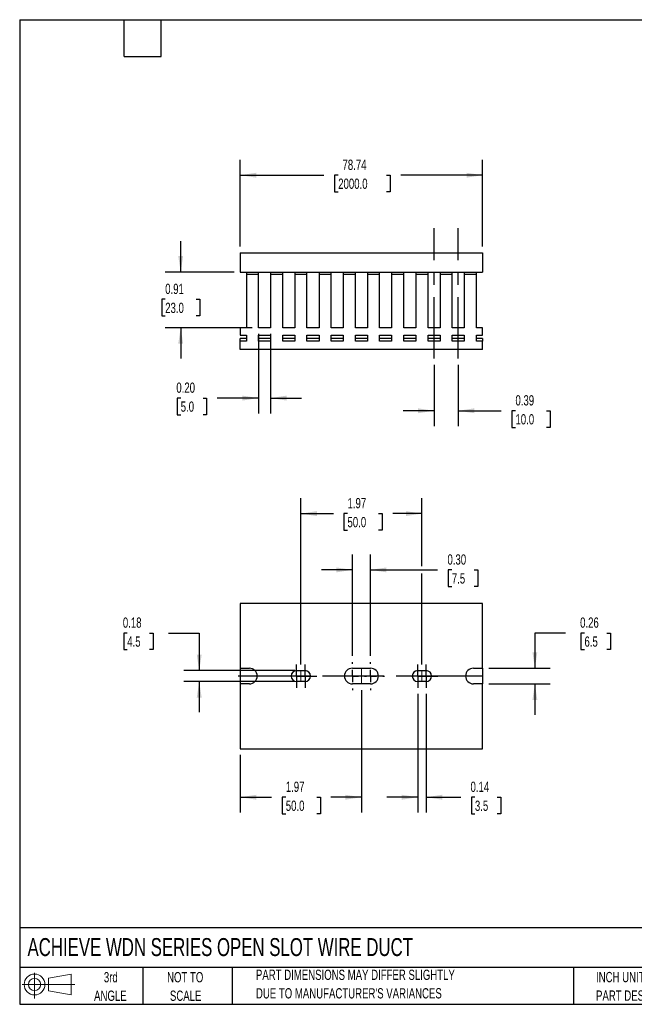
# Model space of a CAD drawing. Header units: inches. Extents: x 0.5 to 21.5, y 0.5 to 16.5.
# Tile 1 of 2: x 0.5 to 10.5, y 0.5 to 16.5. Entities that reach past the tile are written whole.
import ezdxf

# ---------------------------------------------------------------- set-up
doc = ezdxf.new("R2010")
doc.units = ezdxf.units.IN
doc.header["$LTSCALE"] = 2
doc.header["$MEASUREMENT"] = 0
doc.linetypes.add('CENTERX2', pattern=[0.8, 0.5, -0.1, 0.1, -0.1])
doc.layers.add('CENTER', color=40, linetype='CENTERX2')
doc.layers.add('SLD-DEFPOINTS', color=7, linetype='Continuous')
doc.layers.add('DIMENSIONS', color=140, linetype='Continuous', lineweight=25)
doc.layers.add('TEXT', color=140, linetype='Continuous', lineweight=25)
doc.styles.add('SLDTEXTSTYLE0', font='TXT', dxfattribs={"width": 0.7})
doc.dimstyles.new('SLDDIMSTYLE0', dxfattribs={"dimtxt": 0.169922, "dimasz": 0.26, "dimexe": 0, "dimexo": 0.0625, "dimgap": 0.04248, "dimtad": 0, "dimtih": 1, "dimtoh": 1, "dimrnd": 1e-09, "dimzin": 12, "dimdsep": 46, "dimtxsty": 'SLDTEXTSTYLE0', "dimsah": 1, "dimcen": 0.09, "dimadec": 0, "dimazin": 3, "dimtfac": 1, "dimtofl": 0, "dimtmove": 0, "dimatfit": 3, "dimfxl": 0, "dimfrac": 2, "dimtolj": 1, "dimtzin": 12, "dimarcsym": 0})
doc.dimstyles.new('SLDDIMSTYLE1', dxfattribs={"dimtxt": 0.169922, "dimasz": 0.26, "dimexe": 0, "dimexo": 0.0625, "dimgap": 0.04248, "dimtad": 0, "dimtih": 1, "dimtoh": 1, "dimrnd": 1e-09, "dimzin": 0, "dimdsep": 46, "dimtxsty": 'SLDTEXTSTYLE0', "dimsah": 1, "dimcen": 0.09, "dimadec": 0, "dimazin": 0, "dimtfac": 1, "dimtmove": 0, "dimatfit": 0, "dimfxl": 0, "dimfrac": 2, "dimtolj": 1, "dimtzin": 12, "dimarcsym": 0})
doc.dimstyles.new('SLDDIMSTYLE2', dxfattribs={"dimtxt": 0.169922, "dimasz": 0.26, "dimexe": 0, "dimexo": 0.0625, "dimgap": 0.04248, "dimtad": 0, "dimtih": 1, "dimtoh": 1, "dimrnd": 1e-09, "dimdsep": 46, "dimtxsty": 'SLDTEXTSTYLE0', "dimsah": 1, "dimcen": 0.09, "dimadec": 0, "dimazin": 2, "dimtfac": 1, "dimtmove": 0, "dimatfit": 0, "dimfxl": 0, "dimfrac": 2, "dimtolj": 1, "dimtzin": 12, "dimarcsym": 0})

# ---------------------------------------------------------------- blocks, each defined once
blk = doc.blocks.new('Block11')
at = {"color": 7, "linetype": 'Continuous', "lineweight": 18}
for p, q in [((0.204, 0.418), (0.204, 0)), ((0.431, 0.328), (0.801, 0.396)), ((0.431, 0.126), (0.431, 0.328)), ((0.801, 0.396), (0.801, 0.058)), ((0, 0.227), (0.856, 0.227)), ((0.431, 0.126), (0.801, 0.058))]:
    blk.add_line(p, q, dxfattribs=at)
for radius in [0.169, 0.101]:
    blk.add_circle((0.204, 0.227), radius, dxfattribs=at)
blk = doc.blocks.new('Block12')
at = {"layer": 'SLD-DEFPOINTS'}
blk.add_blockref('Block11', (0, 0), dxfattribs=at)
blk = doc.blocks.new('SW_NOTE_0_2')
at = {"layer": 'TEXT', "color": 0, "char_height": 0.16667, "attachment_point": 1, "style": 'SLDTEXTSTYLE0'}
for s, insert in [('PART DIMENSIONS MAY DIFFER SLIGHTLY', (0, 0.215)), ("DUE TO MANUFACTURER'S VARIANCES", (0, -0.086))]:
    blk.add_mtext(s, dxfattribs=dict(at, insert=insert))
blk = doc.blocks.new('SW_NOTE_0_3')
at = {"layer": 'TEXT', "color": 0, "char_height": 0.1667, "attachment_point": 2, "style": 'SLDTEXTSTYLE0'}
for s, insert in [('NOT TO', (0.414, 0.215)), ('SCALE', (0.422, -0.086))]:
    blk.add_mtext(s, dxfattribs=dict(at, insert=insert))
blk = doc.blocks.new('SW_NOTE_0_4')
at = {"layer": 'TEXT', "color": 0, "char_height": 0.1667, "attachment_point": 2, "style": 'SLDTEXTSTYLE0'}
for s, insert in [('3rd', (0.182, 0.215)), ('ANGLE', (0.175, -0.086))]:
    blk.add_mtext(s, dxfattribs=dict(at, insert=insert))
blk = doc.blocks.new('SW_NOTE_0_5')
at = {"layer": 'TEXT', "color": 0, "char_height": 0.16667, "attachment_point": 1, "style": 'SLDTEXTSTYLE0'}
for s, insert in [('INCH UNITS USED FOR', (0, 0.215)), ('PART DESIGN', (0, -0.086))]:
    blk.add_mtext(s, dxfattribs=dict(at, insert=insert))
blk = doc.blocks.new('_D')
at = {"layer": 'DIMENSIONS'}
for p, q in [((4.086, 12.814), (4.086, 14.223)), ((8.023, 12.814), (8.023, 14.223)), ((4.086, 13.973), (5.446, 13.973)), ((5.677, 13.973), (5.619, 13.973)), ((5.619, 13.973), (5.619, 13.703)), ((6.464, 13.973), (6.521, 13.973)), ((6.521, 13.973), (6.521, 13.703)), ((8.023, 13.973), (6.694, 13.973)), ((5.619, 13.703), (5.677, 13.703)), ((6.521, 13.703), (6.464, 13.703))]:
    blk.add_line(p, q, dxfattribs=at)
for points in [[(4.086, 13.973), (4.346, 13.933), (4.346, 14.013)], [(8.023, 13.973), (7.763, 14.013), (7.763, 13.933)]]:
    blk.add_solid(points, dxfattribs=at)
at = {"layer": 'DIMENSIONS', "char_height": 0.1667, "attachment_point": 1, "style": 'SLDTEXTSTYLE0'}
for s, insert in [('78.74', (5.747, 14.226)), ('2000.0', (5.677, 13.918))]:
    blk.add_mtext(s, dxfattribs=dict(at, insert=insert))
blk = doc.blocks.new('_D_1')
at = {"layer": 'DIMENSIONS'}
for p, q in [((4.381, 11.393), (4.381, 10.101)), ((4.578, 11.393), (4.578, 10.101)), ((3.117, 10.351), (3.059, 10.351)), ((3.059, 10.351), (3.059, 10.081)), ((3.48, 10.351), (3.537, 10.351)), ((3.537, 10.351), (3.537, 10.081)), ((4.381, 10.351), (3.71, 10.351)), ((4.578, 10.351), (5.078, 10.351)), ((3.059, 10.081), (3.117, 10.081)), ((3.537, 10.081), (3.48, 10.081))]:
    blk.add_line(p, q, dxfattribs=at)
for points in [[(4.381, 10.351), (4.121, 10.391), (4.121, 10.311)], [(4.578, 10.351), (4.838, 10.311), (4.838, 10.391)]]:
    blk.add_solid(points, dxfattribs=at)
at = {"layer": 'DIMENSIONS', "char_height": 0.1667, "attachment_point": 1, "style": 'SLDTEXTSTYLE0'}
for s, insert in [('0.20', (3.046, 10.604)), ('5.0', (3.117, 10.296))]:
    blk.add_mtext(s, dxfattribs=dict(at, insert=insert))
blk = doc.blocks.new('_D_2')
at = {"layer": 'DIMENSIONS'}
for p, q in [((3.117, 12.399), (3.117, 12.899)), ((3.986, 12.399), (2.867, 12.399)), ((2.865, 11.956), (2.808, 11.956)), ((2.808, 11.956), (2.808, 11.686)), ((3.37, 11.956), (3.427, 11.956)), ((3.427, 11.956), (3.427, 11.686)), ((2.808, 11.686), (2.865, 11.686)), ((3.427, 11.686), (3.37, 11.686)), ((4.281, 11.493), (2.867, 11.493)), ((3.117, 11.493), (3.117, 10.993))]:
    blk.add_line(p, q, dxfattribs=at)
for points in [[(3.117, 12.399), (3.157, 12.659), (3.077, 12.659)], [(3.117, 11.493), (3.077, 11.233), (3.157, 11.233)]]:
    blk.add_solid(points, dxfattribs=at)
at = {"layer": 'DIMENSIONS', "char_height": 0.1667, "attachment_point": 1, "style": 'SLDTEXTSTYLE0'}
for s, insert in [('0.91', (2.865, 12.209)), ('23.0', (2.865, 11.901))]:
    blk.add_mtext(s, dxfattribs=dict(at, insert=insert))
blk = doc.blocks.new('_D_3')
at = {"layer": 'DIMENSIONS'}
for p, q in [((7.235, 10.893), (7.235, 9.895)), ((7.629, 10.893), (7.629, 9.895)), ((7.235, 10.145), (6.735, 10.145)), ((7.629, 10.145), (8.327, 10.145)), ((8.558, 10.145), (8.501, 10.145)), ((8.501, 10.145), (8.501, 9.875)), ((9.063, 10.145), (9.12, 10.145)), ((9.12, 10.145), (9.12, 9.875)), ((8.501, 9.875), (8.558, 9.875)), ((9.12, 9.875), (9.063, 9.875))]:
    blk.add_line(p, q, dxfattribs=at)
for points in [[(7.235, 10.145), (6.975, 10.185), (6.975, 10.105)], [(7.629, 10.145), (7.889, 10.105), (7.889, 10.185)]]:
    blk.add_solid(points, dxfattribs=at)
at = {"layer": 'DIMENSIONS', "char_height": 0.1667, "attachment_point": 1, "style": 'SLDTEXTSTYLE0'}
for s, insert in [('0.39', (8.558, 10.398)), ('10.0', (8.558, 10.09))]:
    blk.add_mtext(s, dxfattribs=dict(at, insert=insert))
blk = doc.blocks.new('_D_8')
at = {"layer": 'DIMENSIONS'}
for p, q in [((5.07, 6.022), (5.07, 8.724)), ((7.038, 7.619), (7.038, 8.724)), ((5.07, 8.474), (5.598, 8.474)), ((5.828, 8.474), (5.771, 8.474)), ((5.771, 8.474), (5.771, 8.204)), ((6.333, 8.474), (6.39, 8.474)), ((6.39, 8.474), (6.39, 8.204)), ((7.038, 8.474), (6.563, 8.474)), ((5.771, 8.204), (5.828, 8.204)), ((6.39, 8.204), (6.333, 8.204)), ((7.038, 6.022), (7.038, 7.499))]:
    blk.add_line(p, q, dxfattribs=at)
for points in [[(5.07, 8.474), (5.33, 8.434), (5.33, 8.514)], [(7.038, 8.474), (6.778, 8.514), (6.778, 8.434)]]:
    blk.add_solid(points, dxfattribs=at)
at = {"layer": 'DIMENSIONS', "char_height": 0.1667, "attachment_point": 1, "style": 'SLDTEXTSTYLE0'}
for s, insert in [('1.97', (5.828, 8.727)), ('50.0', (5.828, 8.419))]:
    blk.add_mtext(s, dxfattribs=dict(at, insert=insert))
blk = doc.blocks.new('_D_9')
at = {"layer": 'DIMENSIONS'}
for p, q in [((6.054, 5.606), (6.054, 3.615)), ((4.086, 4.553), (4.086, 3.615)), ((4.086, 3.865), (4.594, 3.865)), ((4.825, 3.865), (4.768, 3.865)), ((4.768, 3.865), (4.768, 3.595)), ((5.33, 3.865), (5.387, 3.865)), ((5.387, 3.865), (5.387, 3.595)), ((6.054, 3.865), (5.56, 3.865)), ((4.768, 3.595), (4.825, 3.595)), ((5.387, 3.595), (5.33, 3.595))]:
    blk.add_line(p, q, dxfattribs=at)
for points in [[(4.086, 3.865), (4.346, 3.825), (4.346, 3.905)], [(6.054, 3.865), (5.794, 3.905), (5.794, 3.825)]]:
    blk.add_solid(points, dxfattribs=at)
at = {"layer": 'DIMENSIONS', "char_height": 0.1667, "attachment_point": 1, "style": 'SLDTEXTSTYLE0'}
for s, insert in [('1.97', (4.825, 4.118)), ('50.0', (4.825, 3.81))]:
    blk.add_mtext(s, dxfattribs=dict(at, insert=insert))
blk = doc.blocks.new('_D_10')
at = {"layer": 'DIMENSIONS'}
for p, q in [((2.248, 6.533), (2.191, 6.533)), ((2.191, 6.533), (2.191, 6.263)), ((2.612, 6.533), (2.669, 6.533)), ((2.669, 6.533), (2.669, 6.263)), ((2.918, 6.533), (3.418, 6.533)), ((3.418, 6.533), (3.418, 5.922)), ((2.191, 6.263), (2.248, 6.263)), ((2.669, 6.263), (2.612, 6.263)), ((4.97, 5.922), (3.168, 5.922)), ((4.97, 5.745), (3.168, 5.745)), ((3.418, 5.745), (3.418, 5.245))]:
    blk.add_line(p, q, dxfattribs=at)
for points in [[(3.418, 5.922), (3.458, 6.182), (3.378, 6.182)], [(3.418, 5.745), (3.378, 5.485), (3.458, 5.485)]]:
    blk.add_solid(points, dxfattribs=at)
at = {"layer": 'DIMENSIONS', "char_height": 0.1667, "attachment_point": 1, "style": 'SLDTEXTSTYLE0'}
for s, insert in [('0.18', (2.177, 6.786)), ('4.5', (2.248, 6.478))]:
    blk.add_mtext(s, dxfattribs=dict(at, insert=insert))
blk = doc.blocks.new('_D_11')
at = {"layer": 'DIMENSIONS'}
for p, q in [((5.907, 6.162), (5.907, 7.809)), ((6.202, 6.162), (6.202, 7.809)), ((5.907, 7.559), (5.407, 7.559)), ((6.202, 7.559), (7.293, 7.559)), ((7.524, 7.559), (7.467, 7.559)), ((7.467, 7.559), (7.467, 7.289)), ((7.887, 7.559), (7.944, 7.559)), ((7.944, 7.559), (7.944, 7.289)), ((7.467, 7.289), (7.524, 7.289)), ((7.944, 7.289), (7.887, 7.289))]:
    blk.add_line(p, q, dxfattribs=at)
for points in [[(5.907, 7.559), (5.647, 7.599), (5.647, 7.519)], [(6.202, 7.559), (6.462, 7.519), (6.462, 7.599)]]:
    blk.add_solid(points, dxfattribs=at)
at = {"layer": 'DIMENSIONS', "char_height": 0.1667, "attachment_point": 1, "style": 'SLDTEXTSTYLE0'}
for s, insert in [('0.30', (7.453, 7.812)), ('7.5', (7.524, 7.504))]:
    blk.add_mtext(s, dxfattribs=dict(at, insert=insert))
blk = doc.blocks.new('_D_12')
at = {"layer": 'DIMENSIONS'}
for p, q in [((6.97, 5.545), (6.97, 3.615)), ((7.107, 5.545), (7.107, 3.615)), ((6.97, 3.865), (6.47, 3.865)), ((7.107, 3.865), (7.668, 3.865)), ((7.899, 3.865), (7.842, 3.865)), ((7.842, 3.865), (7.842, 3.595)), ((8.262, 3.865), (8.319, 3.865)), ((8.319, 3.865), (8.319, 3.595)), ((7.842, 3.595), (7.899, 3.595)), ((8.319, 3.595), (8.262, 3.595))]:
    blk.add_line(p, q, dxfattribs=at)
for points in [[(6.97, 3.865), (6.71, 3.905), (6.71, 3.825)], [(7.107, 3.865), (7.367, 3.825), (7.367, 3.905)]]:
    blk.add_solid(points, dxfattribs=at)
at = {"layer": 'DIMENSIONS', "char_height": 0.1667, "attachment_point": 1, "style": 'SLDTEXTSTYLE0'}
for s, insert in [('0.14', (7.828, 4.118)), ('3.5', (7.899, 3.81))]:
    blk.add_mtext(s, dxfattribs=dict(at, insert=insert))
blk = doc.blocks.new('_D_13')
at = {"layer": 'DIMENSIONS'}
for p, q in [((9.374, 6.533), (8.874, 6.533)), ((8.874, 6.533), (8.874, 5.962)), ((9.68, 6.533), (9.623, 6.533)), ((9.623, 6.533), (9.623, 6.263)), ((10.044, 6.533), (10.101, 6.533)), ((10.101, 6.533), (10.101, 6.263)), ((9.623, 6.263), (9.68, 6.263)), ((10.101, 6.263), (10.044, 6.263)), ((8.123, 5.962), (9.124, 5.962)), ((8.123, 5.706), (9.124, 5.706)), ((8.874, 5.706), (8.874, 5.206))]:
    blk.add_line(p, q, dxfattribs=at)
for points in [[(8.874, 5.962), (8.914, 6.222), (8.834, 6.222)], [(8.874, 5.706), (8.834, 5.446), (8.914, 5.446)]]:
    blk.add_solid(points, dxfattribs=at)
at = {"layer": 'DIMENSIONS', "char_height": 0.1667, "attachment_point": 1, "style": 'SLDTEXTSTYLE0'}
for s, insert in [('0.26', (9.609, 6.786)), ('6.5', (9.68, 6.478))]:
    blk.add_mtext(s, dxfattribs=dict(at, insert=insert))
blk = doc.blocks.new('SW_CENTERMARKSYMBOL_0')
at = {"layer": 'CENTER', "color": 0}
for p, q in [((0, 0.1), (0, 0.189)), ((-0.1, 0), (-0.189, 0)), ((0, 0), (-0.1, 0)), ((0, 0), (0, 0.1)), ((0, 0), (0, -0.1)), ((0, 0), (0.1, 0)), ((0.1, 0), (0.189, 0)), ((0, -0.1), (0, -0.189))]:
    blk.add_line(p, q, dxfattribs=at)
blk = doc.blocks.new('SW_CENTERMARKSYMBOL_1')
at = {"layer": 'CENTER', "color": 0}
for p, q in [((0, 0.1), (0, 0.189)), ((-0.1, 0), (-0.189, 0)), ((0, 0), (-0.1, 0)), ((0, 0), (0, 0.1)), ((0, 0), (0, -0.1)), ((0, 0), (0.1, 0)), ((0.1, 0), (0.189, 0)), ((0, -0.1), (0, -0.189))]:
    blk.add_line(p, q, dxfattribs=at)
blk = doc.blocks.new('SW_CENTERMARKSYMBOL_2')
at = {"layer": 'CENTER', "color": 0}
for p, q in [((0, 0.2), (0, 0.228)), ((-0.2, 0), (-0.228, 0)), ((0, 0), (-0.1, 0)), ((0, 0), (0, 0.1)), ((0, 0), (0, -0.1)), ((0, 0), (0.1, 0)), ((0.2, 0), (0.228, 0)), ((0, -0.2), (0, -0.228))]:
    blk.add_line(p, q, dxfattribs=at)
blk = doc.blocks.new('SW_CENTERMARKSYMBOL_3')
at = {"layer": 'CENTER', "color": 0}
for p, q in [((0, 0.2), (0, 0.228)), ((-0.2, 0), (-0.228, 0)), ((0, 0), (-0.1, 0)), ((0, 0), (0, 0.1)), ((0, 0), (0, -0.1)), ((0, 0), (0.1, 0)), ((0.2, 0), (0.228, 0)), ((0, -0.2), (0, -0.228))]:
    blk.add_line(p, q, dxfattribs=at)
blk = doc.blocks.new('SW_CENTERMARKSYMBOL_4')
at = {"layer": 'CENTER', "color": 0}
for p, q in [((0, 0.1), (0, 0.189)), ((-0.1, 0), (-0.189, 0)), ((0, 0), (-0.1, 0)), ((0, 0), (0, 0.1)), ((0, 0), (0, -0.1)), ((0, 0), (0.1, 0)), ((0.1, 0), (0.189, 0)), ((0, -0.1), (0, -0.189))]:
    blk.add_line(p, q, dxfattribs=at)
blk = doc.blocks.new('SW_CENTERMARKSYMBOL_5')
at = {"layer": 'CENTER', "color": 0}
for p, q in [((0, 0.1), (0, 0.189)), ((-0.1, 0), (-0.189, 0)), ((0, 0), (-0.1, 0)), ((0, 0), (0, 0.1)), ((0, 0), (0, -0.1)), ((0, 0), (0.1, 0)), ((0.1, 0), (0.189, 0)), ((0, -0.1), (0, -0.189))]:
    blk.add_line(p, q, dxfattribs=at)

msp = doc.modelspace()

# ---------------------------------------------------------------- linework, layer by layer
for p, q in [((4.086, 12.714), (4.086, 12.399)), ((4.086, 12.714), (8.023, 12.714)), ((8.023, 12.714), (8.023, 12.399)), ((4.086, 12.399), (8.023, 12.399)), ((4.184, 12.399), (4.184, 12.359)), ((4.184, 12.359), (4.184, 11.493)), ((4.381, 12.359), (4.184, 12.359)), ((4.381, 12.359), (4.381, 12.399)), ((4.381, 11.493), (4.381, 12.359)), ((4.578, 12.399), (4.578, 12.359)), ((4.578, 12.359), (4.578, 11.493)), ((4.775, 12.359), (4.578, 12.359)), ((4.775, 12.359), (4.775, 12.399)), ((4.775, 11.493), (4.775, 12.359)), ((4.972, 12.399), (4.972, 12.359)), ((4.972, 12.359), (4.972, 11.493)), ((5.168, 12.359), (4.972, 12.359)), ((5.168, 12.359), (5.168, 12.399)), ((5.168, 11.493), (5.168, 12.359)), ((5.365, 12.399), (5.365, 12.359)), ((5.365, 12.359), (5.365, 11.493)), ((5.562, 12.359), (5.365, 12.359)), ((5.562, 12.359), (5.562, 12.399)), ((5.562, 11.493), (5.562, 12.359)), ((5.759, 12.399), (5.759, 12.359)), ((5.759, 12.359), (5.759, 11.493)), ((5.956, 12.359), (5.759, 12.359)), ((5.956, 12.359), (5.956, 12.399)), ((5.956, 11.493), (5.956, 12.359)), ((6.153, 12.399), (6.153, 12.359)), ((6.153, 12.359), (6.153, 11.493)), ((6.349, 12.359), (6.153, 12.359)), ((6.349, 12.359), (6.349, 12.399)), ((6.349, 11.493), (6.349, 12.359)), ((6.546, 12.399), (6.546, 12.359)), ((6.546, 12.359), (6.546, 11.493)), ((6.743, 12.359), (6.546, 12.359)), ((6.743, 12.359), (6.743, 12.399)), ((6.743, 11.493), (6.743, 12.359)), ((6.94, 12.399), (6.94, 12.359)), ((6.94, 12.359), (6.94, 11.493)), ((7.137, 12.359), (6.94, 12.359)), ((7.137, 12.359), (7.137, 12.399)), ((7.137, 11.493), (7.137, 12.359)), ((7.334, 12.399), (7.334, 12.359)), ((7.334, 12.359), (7.334, 11.493)), ((7.531, 12.359), (7.334, 12.359)), ((7.531, 12.359), (7.531, 12.399)), ((7.531, 11.493), (7.531, 12.359)), ((7.727, 12.399), (7.727, 12.359)), ((7.727, 12.359), (7.727, 11.493)), ((7.924, 12.359), (7.727, 12.359)), ((7.924, 12.359), (7.924, 12.399)), ((7.924, 11.493), (7.924, 12.359)), ((4.086, 11.493), (4.086, 11.375)), ((4.184, 11.493), (4.086, 11.493)), ((4.086, 11.375), (4.184, 11.375)), ((4.184, 11.375), (4.184, 11.277)), ((4.578, 11.493), (4.381, 11.493)), ((4.381, 11.375), (4.578, 11.375)), ((4.381, 11.277), (4.381, 11.375)), ((4.578, 11.375), (4.578, 11.277)), ((4.972, 11.493), (4.775, 11.493)), ((4.775, 11.375), (4.972, 11.375)), ((4.775, 11.277), (4.775, 11.375)), ((4.972, 11.375), (4.972, 11.277)), ((5.365, 11.493), (5.168, 11.493)), ((5.168, 11.375), (5.365, 11.375)), ((5.168, 11.277), (5.168, 11.375)), ((5.365, 11.375), (5.365, 11.277)), ((5.759, 11.493), (5.562, 11.493)), ((5.562, 11.375), (5.759, 11.375)), ((5.562, 11.277), (5.562, 11.375)), ((5.759, 11.375), (5.759, 11.277)), ((6.153, 11.493), (5.956, 11.493)), ((5.956, 11.375), (6.153, 11.375)), ((5.956, 11.277), (5.956, 11.375)), ((6.153, 11.375), (6.153, 11.277)), ((6.546, 11.493), (6.349, 11.493)), ((6.349, 11.375), (6.546, 11.375)), ((6.349, 11.277), (6.349, 11.375)), ((6.546, 11.375), (6.546, 11.277)), ((6.94, 11.493), (6.743, 11.493)), ((6.743, 11.375), (6.94, 11.375)), ((6.743, 11.277), (6.743, 11.375)), ((6.94, 11.375), (6.94, 11.277)), ((7.334, 11.493), (7.137, 11.493)), ((7.137, 11.375), (7.334, 11.375)), ((7.137, 11.277), (7.137, 11.375)), ((7.334, 11.375), (7.334, 11.277)), ((7.727, 11.493), (7.531, 11.493)), ((7.531, 11.375), (7.727, 11.375)), ((7.531, 11.277), (7.531, 11.375)), ((7.727, 11.375), (7.727, 11.277)), ((8.023, 11.493), (7.924, 11.493)), ((7.924, 11.375), (8.023, 11.375)), ((7.924, 11.277), (7.924, 11.375)), ((8.023, 11.375), (8.023, 11.493)), ((4.184, 11.322), (4.086, 11.322)), ((4.086, 11.277), (4.086, 11.322)), ((4.086, 11.139), (4.086, 11.277)), ((4.184, 11.277), (4.086, 11.277)), ((4.578, 11.322), (4.381, 11.322)), ((4.578, 11.277), (4.381, 11.277)), ((4.972, 11.322), (4.775, 11.322)), ((4.972, 11.277), (4.775, 11.277)), ((5.365, 11.322), (5.168, 11.322)), ((5.365, 11.277), (5.168, 11.277)), ((5.759, 11.322), (5.562, 11.322)), ((5.759, 11.277), (5.562, 11.277)), ((6.153, 11.322), (5.956, 11.322)), ((6.153, 11.277), (5.956, 11.277)), ((6.546, 11.322), (6.349, 11.322)), ((6.546, 11.277), (6.349, 11.277)), ((6.94, 11.322), (6.743, 11.322)), ((6.94, 11.277), (6.743, 11.277)), ((7.334, 11.322), (7.137, 11.322)), ((7.334, 11.277), (7.137, 11.277)), ((7.727, 11.322), (7.531, 11.322)), ((7.727, 11.277), (7.531, 11.277)), ((8.023, 11.322), (7.924, 11.322)), ((8.023, 11.277), (7.924, 11.277)), ((8.023, 11.322), (8.023, 11.277)), ((8.023, 11.139), (8.023, 11.277)), ((8.023, 11.139), (4.086, 11.139)), ((4.086, 7.015), (4.086, 5.962)), ((8.023, 7.015), (4.086, 7.015)), ((8.023, 5.962), (8.023, 7.015)), ((4.086, 5.962), (4.233, 5.962)), ((4.086, 5.962), (4.086, 5.706)), ((5.001, 5.922), (5.139, 5.922)), ((5.907, 5.962), (6.202, 5.962)), ((6.97, 5.922), (7.107, 5.922)), ((7.875, 5.962), (8.023, 5.962)), ((8.023, 5.962), (8.023, 5.706)), ((4.086, 5.706), (4.086, 4.653)), ((4.233, 5.706), (4.086, 5.706)), ((5.139, 5.745), (5.001, 5.745)), ((6.202, 5.706), (5.907, 5.706)), ((7.107, 5.745), (6.97, 5.745)), ((8.023, 5.706), (7.875, 5.706)), ((8.023, 4.653), (8.023, 5.706)), ((4.086, 4.653), (8.023, 4.653))]:
    msp.add_line(p, q)
at = {"color": 7, "linetype": 'CENTERX2', "lineweight": 18}
for p, q in [((5.07, 5.922), (5.07, 5.745)), ((6.054, 5.962), (6.054, 5.706)), ((7.038, 5.922), (7.038, 5.745))]:
    msp.add_line(p, q, dxfattribs=at)
for centre, radius, start, end in [((4.233, 5.834), 0.128, 270, 90), ((5.001, 5.834), 0.0886, 90, 270), ((5.139, 5.834), 0.0886, 270, 90), ((5.907, 5.834), 0.128, 90, 270), ((6.202, 5.834), 0.128, 270, 90), ((6.97, 5.834), 0.0886, 90, 270), ((7.107, 5.834), 0.0886, 270, 90), ((7.875, 5.834), 0.128, 90, 270)]:
    msp.add_arc(centre, radius, start, end)
at = {"layer": 'CENTER'}
for p, q in [((7.235, 10.993), (7.235, 13.115)), ((7.629, 10.993), (7.629, 13.115)), ((8.021, 5.834), (4.051, 5.834))]:
    msp.add_line(p, q, dxfattribs=at)
at = {"layer": 'TEXT'}
for p, q in [((0.5, 16.5), (21.5, 16.5)), ((0.5, 16.5), (0.5, 0.5)), ((2.2, 15.9), (2.2, 16.5)), ((2.8, 15.9), (2.8, 16.5)), ((2.2, 15.9), (2.8, 15.9)), ((21.5, 1.742), (0.5, 1.742)), ((21.5, 1.1), (0.5, 1.1)), ((2.5, 1.1), (2.5, 0.5)), ((3.954, 1.1), (3.954, 0.5)), ((9.5, 1.1), (9.5, 0.5)), ((0.5, 0.5), (21.5, 0.5))]:
    msp.add_line(p, q, dxfattribs=at)

# ---------------------------------------------------------------- block references
at = {"layer": 'CENTER'}
for name, p in [('SW_CENTERMARKSYMBOL_0', (5.001, 5.834)), ('SW_CENTERMARKSYMBOL_1', (5.139, 5.834)), ('SW_CENTERMARKSYMBOL_2', (5.907, 5.834)), ('SW_CENTERMARKSYMBOL_3', (6.202, 5.834)), ('SW_CENTERMARKSYMBOL_4', (6.97, 5.834)), ('SW_CENTERMARKSYMBOL_5', (7.107, 5.834))]:
    msp.add_blockref(name, p, dxfattribs=at)
at = {"layer": 'SLD-DEFPOINTS'}
msp.add_blockref('Block12', (0.538, 0.595), dxfattribs=at)
at = {"layer": 'TEXT'}
for name, p in [('SW_NOTE_0_4', (1.799, 0.809)), ('SW_NOTE_0_3', (2.776, 0.809)), ('SW_NOTE_0_2', (4.34, 0.848)), ('SW_NOTE_0_5', (9.868, 0.811))]:
    msp.add_blockref(name, p, dxfattribs=at)

# ---------------------------------------------------------------- texts
at = {"layer": 'TEXT', "insert": (0.627, 1.576), "char_height": 0.29167, "attachment_point": 1, "style": 'SLDTEXTSTYLE0'}
msp.add_mtext('ACHIEVE WDN SERIES OPEN SLOT WIRE DUCT', dxfattribs=at)

# ---------------------------------------------------------------- dimensions: what is measured, and where the dimension line sits
at = {"layer": 'DIMENSIONS'}
for base, p1, p2, dimstyle, picture, middle in [((8.023, 13.973), (4.086, 12.714), (8.023, 12.714), 'SLDDIMSTYLE0', '_D', (6.07, 13.973)), ((4.381, 10.351), (4.578, 11.493), (4.381, 11.493), 'SLDDIMSTYLE1', '_D_1', (3.298, 10.351)), ((7.235, 10.145), (7.629, 10.993), (7.235, 10.993), 'SLDDIMSTYLE2', '_D_3', (8.81, 10.145)), ((6.2018, 7.5594), (5.9066, 6.0617), (6.2018, 6.0617), 'SLDDIMSTYLE1', '_D_11', (7.7055, 7.5594)), ((7.107, 3.865), (6.97, 5.645), (7.107, 5.645), 'SLDDIMSTYLE2', '_D_12', (8.08, 3.865))]:
    dim = msp.add_linear_dim(base=base, p1=p1, p2=p2, dimstyle=dimstyle, dxfattribs=at)
    dim.commit()
    dim.dimension.update_dxf_attribs({"geometry": picture, "text_midpoint": middle, "dimtype": 160})
for base, p1, p2, angle, dimstyle, picture, middle in [((3.117, 12.399), (4.381, 11.493), (4.086, 12.399), 90, 'SLDDIMSTYLE2', '_D_2', (3.117, 11.956)), ((5.07, 8.474), (7.038, 5.922), (5.07, 5.922), 0, 'SLDDIMSTYLE0', '_D_8', (6.081, 8.474)), ((3.418, 5.745), (5.07, 5.922), (5.07, 5.745), 90, 'SLDDIMSTYLE2', '_D_10', (3.418, 6.533)), ((8.874, 5.962), (8.023, 5.706), (8.023, 5.962), 90, 'SLDDIMSTYLE2', '_D_13', (8.874, 6.533)), ((6.054, 3.865), (4.086, 4.653), (6.054, 5.706), 0, 'SLDDIMSTYLE0', '_D_9', (5.077, 3.865))]:
    dim = msp.add_linear_dim(base=base, p1=p1, p2=p2, angle=angle, dimstyle=dimstyle, dxfattribs=at)
    dim.commit()
    dim.dimension.update_dxf_attribs({"geometry": picture, "text_midpoint": middle, "dimtype": 160})

doc.saveas('drawing.dxf')
